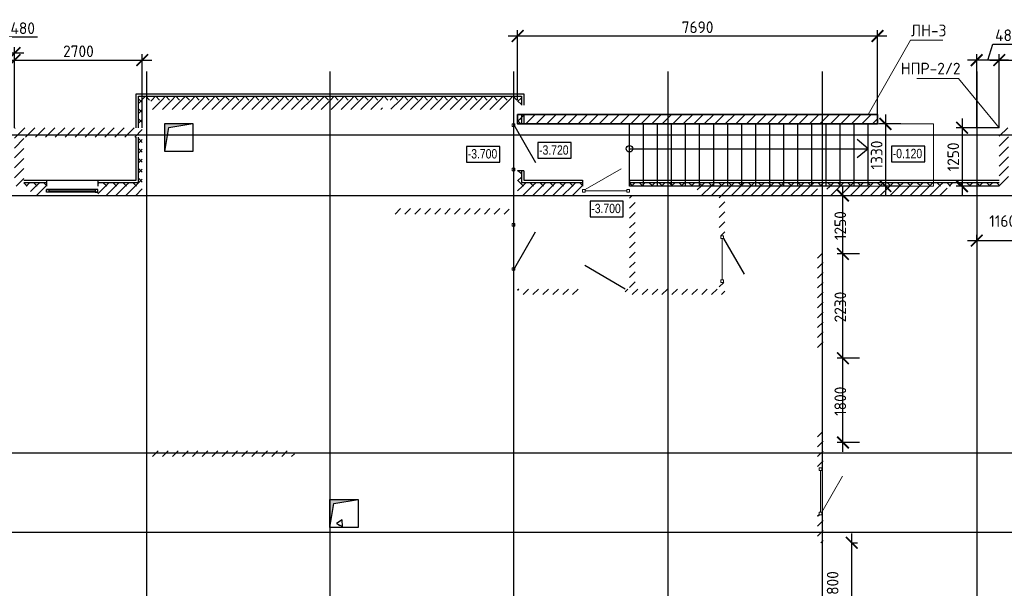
# Model space of a CAD drawing. Header units: millimetres. Extents: x 130535 to 3472113, y -231620 to 121434.
# Tile 10 of 133: x 254918 to 275958, y -35607 to -23450. Entities that reach past the tile are written whole.
import ezdxf

# ---------------------------------------------------------------- set-up
doc = ezdxf.new("R2010")
doc.units = ezdxf.units.MM
doc.linetypes.add('______5', pattern=[1.1, 0.8, -0.1, 0.1, -0.1])
doc.linetypes.add('DASHDOT_axis', pattern=[24, 20, -1.5, 1, -1.5])
doc.layers.get('DEFPOINTS').update_dxf_attribs({"color": 1, "lineweight": 0})
for name, color, linetype, lineweight in [('Standard', 7, 'Continuous', 25), ('Двери', 7, 'Continuous', 25), ('Колонны текст', 7, 'Continuous', 0), ('Общий01', 7, 'Continuous', 13), ('Оси', 40, '______5', 18), ('Размерная линия_ общее', 7, 'Continuous', 18), ('РАЗМЕРЫ', 1, 'Continuous', 9), ('Текст_ общее', 7, 'Continuous', 25), ('штриховка', 7, 'Continuous', 18)]:
    doc.layers.add(name, color=color, linetype=linetype, lineweight=lineweight)
doc.layers.add('Стена_ бетон не несущ.', color=7, linetype='Continuous', lineweight=35, true_color=0xb4b496)
doc.layers.add('Стена_ бетон несущ.', color=7, linetype='Continuous', lineweight=70, true_color=0xb4b496)
doc.styles.add('Century Gothic', font='GOTHIC.TTF')
doc.styles.add('GOST-2.304_Type-B', font='GOST_Common.ttf')
doc.dimstyles.new('СПДС', dxfattribs={"dimscale": 100, "dimtxt": 2.5, "dimasz": 2.5, "dimexe": 1.25, "dimexo": 0, "dimtad": 1, "dimdec": 0, "dimtxsty": 'GOST-2.304_Type-B', "dimblk": 'ARCHTICK', "dimcen": 2.5, "dimdle": 2, "dimadec": 0, "dimazin": 2, "dimtfac": 0.75, "dimtdec": 0, "dimtmove": 1, "dimatfit": 3, "dimfxl": 1, "dimtolj": 1, "dimarcsym": 1})
pattern_1 = [(45, (387224.73, -49905.39), (-106.06602, 106.06602), []), (135, (387224.73, -49905.39), (-106.06602, -106.06602), [])]
pattern_2 = [(45, (387224.73, -49905.4), (-212.13203, 212.13203), []), (45, (387118.66, -49799.32), (-212.13203, 212.13203), [])]

# ---------------------------------------------------------------- blocks, each defined once
blk = doc.blocks.new('_ArchTick')
at = {"color": 0, "linetype": 'ByBlock', "const_width": 0.15}
blk.add_lwpolyline([(-0.5, -0.5), (0.5, 0.5)], dxfattribs=at)
blk = doc.blocks.new('*D166')
at = {"layer": 'DEFPOINTS', "color": 0, "linetype": 'Continuous', "lineweight": 0, "transparency": 16777216}
for p in [(272698, -34634), (272698, -34634), (272698, -36434)]:
    blk.add_point(p, dxfattribs=at)
at = {"layer": 'Размерная линия_ общее', "color": 0, "linetype": 'Continuous', "lineweight": -2, "transparency": 16777216}
for p, q in [((272698, -36634), (272698, -34434)), ((272698, -34634), (272823, -34634)), ((272698, -36434), (272823, -36434))]:
    blk.add_line(p, q, dxfattribs=at)
at = {"layer": 'Размерная линия_ общее', "color": 0, "linetype": 'Continuous', "lineweight": -2, "transparency": 16777216, "xscale": 250, "yscale": 250, "zscale": 250}
for p, rotation in [((272698, -34634), 90), ((272698, -36434), 270)]:
    blk.add_blockref('_ArchTick', p, dxfattribs=dict(at, rotation=rotation))
at = {"layer": 'Размерная линия_ общее', "color": 0, "linetype": 'Continuous', "lineweight": 13, "transparency": 16777216, "insert": (272290, -35553), "char_height": 250, "width": 65.43, "attachment_point": 5, "rotation": 90, "style": 'GOST-2.304_Type-B'}
blk.add_mtext('\\A1;1800', dxfattribs=at)
blk = doc.blocks.new('*D167')
at = {"layer": 'DEFPOINTS', "color": 0, "linetype": 'Continuous', "lineweight": 0, "transparency": 16777216}
for p in [(272510, -30689), (272860, -30689), (272860, -32489)]:
    blk.add_point(p, dxfattribs=at)
at = {"layer": 'Размерная линия_ общее', "color": 0, "linetype": 'Continuous', "lineweight": -2, "transparency": 16777216}
for p, q in [((272510, -32689), (272510, -30489)), ((272860, -30689), (272385, -30689)), ((272860, -32489), (272385, -32489))]:
    blk.add_line(p, q, dxfattribs=at)
at = {"layer": 'Размерная линия_ общее', "color": 0, "linetype": 'Continuous', "lineweight": -2, "transparency": 16777216, "xscale": 250, "yscale": 250, "zscale": 250}
for p, rotation in [((272510, -30689), 90), ((272510, -32489), 270)]:
    blk.add_blockref('_ArchTick', p, dxfattribs=dict(at, rotation=rotation))
at = {"layer": 'Размерная линия_ общее', "color": 0, "linetype": 'Continuous', "lineweight": 13, "transparency": 16777216, "insert": (272453, -31608), "char_height": 250, "width": 65.43, "attachment_point": 5, "rotation": 90, "style": 'GOST-2.304_Type-B'}
blk.add_mtext('\\A1;1800', dxfattribs=at)
blk = doc.blocks.new('*D168')
at = {"layer": 'DEFPOINTS', "color": 0, "linetype": 'Continuous', "lineweight": 0, "transparency": 16777216}
for p in [(272510, -28459), (272860, -28459), (272860, -30689)]:
    blk.add_point(p, dxfattribs=at)
at = {"layer": 'Размерная линия_ общее', "color": 0, "linetype": 'Continuous', "lineweight": -2, "transparency": 16777216}
for p, q in [((272510, -30889), (272510, -28259)), ((272860, -28459), (272385, -28459)), ((272860, -30689), (272385, -30689))]:
    blk.add_line(p, q, dxfattribs=at)
at = {"layer": 'Размерная линия_ общее', "color": 0, "linetype": 'Continuous', "lineweight": -2, "transparency": 16777216, "xscale": 250, "yscale": 250, "zscale": 250}
for p, rotation in [((272510, -28459), 90), ((272510, -30689), 270)]:
    blk.add_blockref('_ArchTick', p, dxfattribs=dict(at, rotation=rotation))
at = {"layer": 'Размерная линия_ общее', "color": 0, "linetype": 'Continuous', "lineweight": 13, "transparency": 16777216, "insert": (272453, -29593), "char_height": 250, "width": 65.43, "attachment_point": 5, "rotation": 90, "style": 'GOST-2.304_Type-B'}
blk.add_mtext('\\A1;2230', dxfattribs=at)
blk = doc.blocks.new('*D169')
at = {"layer": 'DEFPOINTS', "color": 0, "linetype": 'Continuous', "lineweight": 0, "transparency": 16777216}
for p in [(272168, -27209), (272510, -27209), (272860, -28459)]:
    blk.add_point(p, dxfattribs=at)
at = {"layer": 'Размерная линия_ общее', "color": 0, "linetype": 'Continuous', "lineweight": -2, "transparency": 16777216}
for p, q in [((272510, -28659), (272510, -27009)), ((272168, -27209), (272635, -27209)), ((272860, -28459), (272385, -28459))]:
    blk.add_line(p, q, dxfattribs=at)
at = {"layer": 'Размерная линия_ общее', "color": 0, "linetype": 'Continuous', "lineweight": -2, "transparency": 16777216, "xscale": 250, "yscale": 250, "zscale": 250}
for p, rotation in [((272510, -27209), 90), ((272510, -28459), 270)]:
    blk.add_blockref('_ArchTick', p, dxfattribs=dict(at, rotation=rotation))
at = {"layer": 'Размерная линия_ общее', "color": 0, "linetype": 'Continuous', "lineweight": 13, "transparency": 16777216, "insert": (272453, -27853), "char_height": 250, "width": 65.43, "attachment_point": 5, "rotation": 90, "style": 'GOST-2.304_Type-B'}
blk.add_mtext('\\A1;1250', dxfattribs=at)
blk = doc.blocks.new('СЛОЖНЫЙ_ОБЪЕКТ_81')
at = {"layer": 'Общий01', "linetype": 'Continuous', "lineweight": 25, "true_color": 0x6d6d6d, "transparency": 33554687}
blk.add_hatch(color=251, dxfattribs=at).paths.add_polyline_path([(-125.677, 16.197), (-125.677, 15.597), (-125.591, 16.111), (-125.077, 16.197)])
at = {"layer": 'Общий01', "color": 7, "linetype": 'Continuous', "lineweight": 25, "transparency": 33554687}
for p, q in [((-125.677, 16.197), (-125.077, 16.197)), ((-125.677, 15.597), (-125.677, 16.197)), ((-125.677, 15.597), (-125.591, 16.111)), ((-125.591, 16.111), (-125.077, 16.197)), ((-125.077, 16.197), (-125.077, 15.597)), ((-125.077, 15.597), (-125.677, 15.597))]:
    blk.add_line(p, q, dxfattribs=at)
blk = doc.blocks.new('СЛОЖНЫЙ_ОБЪЕКТ_82')
at = {"layer": 'Общий01', "linetype": 'Continuous', "lineweight": 25, "true_color": 0x6d6d6d, "transparency": 33554687}
blk.add_hatch(color=251, dxfattribs=at).paths.add_polyline_path([(-129.207, 24.237), (-129.207, 23.637), (-129.121, 24.151), (-128.607, 24.237)])
at = {"layer": 'Общий01', "color": 7, "linetype": 'Continuous', "lineweight": 25, "transparency": 33554687}
for p, q in [((-129.207, 24.237), (-128.607, 24.237)), ((-129.207, 23.637), (-129.207, 24.237)), ((-129.121, 24.151), (-128.607, 24.237)), ((-128.607, 24.237), (-128.607, 23.637)), ((-129.207, 23.637), (-129.121, 24.151)), ((-128.607, 23.637), (-129.207, 23.637))]:
    blk.add_line(p, q, dxfattribs=at)
blk = doc.blocks.new('*D155')
at = {"layer": 'DEFPOINTS', "color": 0, "linetype": 'Continuous', "lineweight": 0, "transparency": 16777216}
for p in [(275368, -28174), (276528, -28174), (276528, -28174)]:
    blk.add_point(p, dxfattribs=at)
at = {"layer": 'Оси', "color": 0, "linetype": 'Continuous', "lineweight": -2, "transparency": 16777216}
for p, q in [((275168, -28174), (276728, -28174)), ((275368, -28174), (275368, -28049)), ((276528, -28174), (276528, -28049))]:
    blk.add_line(p, q, dxfattribs=at)
at = {"layer": 'Оси', "color": 0, "linetype": 'Continuous', "lineweight": -2, "transparency": 16777216, "xscale": 250, "yscale": 250, "zscale": 250, "rotation": 180}
blk.add_blockref('_ArchTick', (275368, -28174), dxfattribs=at)
at = {"layer": 'Оси', "color": 0, "linetype": 'Continuous', "lineweight": -2, "transparency": 16777216, "xscale": 250, "yscale": 250, "zscale": 250}
blk.add_blockref('_ArchTick', (276528, -28174), dxfattribs=at)
at = {"layer": 'Оси', "color": 0, "linetype": 'Continuous', "lineweight": 13, "transparency": 16777216, "insert": (275923, -27755), "char_height": 250, "width": 83.33, "attachment_point": 5, "style": 'GOST-2.304_Type-B'}
blk.add_mtext('\\A1;1160', dxfattribs=at)
blk = doc.blocks.new('*D176')
at = {"layer": 'DEFPOINTS', "color": 0, "linetype": 'Continuous', "lineweight": 0, "transparency": 16777216}
for p in [(273248, -23798), (265558, -25169), (273248, -25478)]:
    blk.add_point(p, dxfattribs=at)
at = {"layer": 'РАЗМЕРЫ', "color": 0, "linetype": 'Continuous', "lineweight": -2, "transparency": 16777216}
for p, q in [((265558, -25169), (265558, -23673)), ((273248, -25478), (273248, -23673)), ((265358, -23798), (273448, -23798))]:
    blk.add_line(p, q, dxfattribs=at)
at = {"layer": 'РАЗМЕРЫ', "color": 0, "linetype": 'Continuous', "lineweight": -2, "transparency": 16777216, "xscale": 250, "yscale": 250, "zscale": 250, "rotation": 180}
blk.add_blockref('_ArchTick', (265558, -23798), dxfattribs=at)
at = {"layer": 'РАЗМЕРЫ', "color": 0, "linetype": 'Continuous', "lineweight": -2, "transparency": 16777216, "xscale": 250, "yscale": 250, "zscale": 250}
blk.add_blockref('_ArchTick', (273248, -23798), dxfattribs=at)
at = {"layer": 'РАЗМЕРЫ', "color": 0, "linetype": 'Continuous', "lineweight": 0, "transparency": 16777216, "insert": (269403, -23611), "char_height": 250, "attachment_point": 5, "style": 'GOST-2.304_Type-B'}
blk.add_mtext('\\A1;7690', dxfattribs=at)
blk = doc.blocks.new('*D206')
at = {"layer": 'DEFPOINTS', "color": 0, "linetype": 'Continuous', "lineweight": 0, "transparency": 16777216}
for p in [(257538, -24314), (254808, -25759), (257538, -25759, -350)]:
    blk.add_point(p, dxfattribs=at)
at = {"layer": 'РАЗМЕРЫ', "color": 0, "linetype": 'Continuous', "lineweight": -2, "transparency": 16777216}
for p, q in [((254808, -25759), (254808, -24189)), ((257538, -25759), (257538, -24189)), ((254608, -24314), (257738, -24314))]:
    blk.add_line(p, q, dxfattribs=at)
at = {"layer": 'РАЗМЕРЫ', "color": 0, "linetype": 'Continuous', "lineweight": -2, "transparency": 16777216, "xscale": 250, "yscale": 250, "zscale": 250, "rotation": 180}
blk.add_blockref('_ArchTick', (254808, -24314), dxfattribs=at)
at = {"layer": 'РАЗМЕРЫ', "color": 0, "linetype": 'Continuous', "lineweight": -2, "transparency": 16777216, "xscale": 250, "yscale": 250, "zscale": 250}
blk.add_blockref('_ArchTick', (257538, -24314), dxfattribs=at)
at = {"layer": 'РАЗМЕРЫ', "color": 0, "linetype": 'Continuous', "lineweight": 0, "transparency": 16777216, "insert": (256173, -24126), "char_height": 250, "attachment_point": 5, "style": 'GOST-2.304_Type-B'}
blk.add_mtext('\\A1;2700', dxfattribs=at)
blk = doc.blocks.new('*D207')
at = {"layer": 'DEFPOINTS', "color": 0, "linetype": 'Continuous', "lineweight": 0, "transparency": 16777216}
for p in [(254328, -24163), (254328, -25608), (254808, -25759)]:
    blk.add_point(p, dxfattribs=at)
at = {"layer": 'РАЗМЕРЫ', "color": 0, "linetype": 'Continuous', "lineweight": -2, "transparency": 16777216}
for p, q in [((254568, -24163), (254671, -23820)), ((254671, -23820), (255296, -23820)), ((255008, -24163), (254128, -24163)), ((254328, -25608), (254328, -24038)), ((254808, -25759), (254808, -24038))]:
    blk.add_line(p, q, dxfattribs=at)
at = {"layer": 'РАЗМЕРЫ', "color": 0, "linetype": 'Continuous', "lineweight": -2, "transparency": 16777216, "xscale": 250, "yscale": 250, "zscale": 250, "rotation": 180}
blk.add_blockref('_ArchTick', (254328, -24163), dxfattribs=at)
at = {"layer": 'РАЗМЕРЫ', "color": 0, "linetype": 'Continuous', "lineweight": -2, "transparency": 16777216, "xscale": 250, "yscale": 250, "zscale": 250}
blk.add_blockref('_ArchTick', (254808, -24163), dxfattribs=at)
at = {"layer": 'РАЗМЕРЫ', "color": 0, "linetype": 'Continuous', "lineweight": 0, "transparency": 16777216, "insert": (254983, -23632), "char_height": 250, "attachment_point": 5, "style": 'GOST-2.304_Type-B'}
blk.add_mtext('\\A1;480', dxfattribs=at)
blk = doc.blocks.new('*D209')
at = {"layer": 'DEFPOINTS', "color": 0, "linetype": 'Continuous', "lineweight": 0, "transparency": 16777216}
for p in [(278578, -24314), (275848, -25759), (278578, -25759, -350)]:
    blk.add_point(p, dxfattribs=at)
at = {"layer": 'РАЗМЕРЫ', "color": 0, "linetype": 'Continuous', "lineweight": -2, "transparency": 16777216}
for p, q in [((275848, -25759), (275848, -24189)), ((278578, -25759), (278578, -24189)), ((275648, -24314), (278778, -24314))]:
    blk.add_line(p, q, dxfattribs=at)
at = {"layer": 'РАЗМЕРЫ', "color": 0, "linetype": 'Continuous', "lineweight": -2, "transparency": 16777216, "xscale": 250, "yscale": 250, "zscale": 250, "rotation": 180}
blk.add_blockref('_ArchTick', (275848, -24314), dxfattribs=at)
at = {"layer": 'РАЗМЕРЫ', "color": 0, "linetype": 'Continuous', "lineweight": -2, "transparency": 16777216, "xscale": 250, "yscale": 250, "zscale": 250}
blk.add_blockref('_ArchTick', (278578, -24314), dxfattribs=at)
at = {"layer": 'РАЗМЕРЫ', "color": 0, "linetype": 'Continuous', "lineweight": 0, "transparency": 16777216, "insert": (277213, -24126), "char_height": 250, "attachment_point": 5, "style": 'GOST-2.304_Type-B'}
blk.add_mtext('\\A1;2730', dxfattribs=at)
blk = doc.blocks.new('*D211')
at = {"layer": 'DEFPOINTS', "color": 0, "linetype": 'Continuous', "lineweight": 0, "transparency": 16777216}
for p in [(275368, -24314), (275368, -25759), (275848, -25759)]:
    blk.add_point(p, dxfattribs=at)
at = {"layer": 'РАЗМЕРЫ', "color": 0, "linetype": 'Continuous', "lineweight": -2, "transparency": 16777216}
for p, q in [((275608, -24314), (275711, -23970)), ((275711, -23970), (276336, -23970)), ((275368, -25759), (275368, -24189)), ((275848, -25759), (275848, -24189)), ((276048, -24314), (275168, -24314))]:
    blk.add_line(p, q, dxfattribs=at)
at = {"layer": 'РАЗМЕРЫ', "color": 0, "linetype": 'Continuous', "lineweight": -2, "transparency": 16777216, "xscale": 250, "yscale": 250, "zscale": 250, "rotation": 180}
blk.add_blockref('_ArchTick', (275368, -24314), dxfattribs=at)
at = {"layer": 'РАЗМЕРЫ', "color": 0, "linetype": 'Continuous', "lineweight": -2, "transparency": 16777216, "xscale": 250, "yscale": 250, "zscale": 250}
blk.add_blockref('_ArchTick', (275848, -24314), dxfattribs=at)
at = {"layer": 'РАЗМЕРЫ', "color": 0, "linetype": 'Continuous', "lineweight": 0, "transparency": 16777216, "insert": (276023, -23783), "char_height": 250, "attachment_point": 5, "style": 'GOST-2.304_Type-B'}
blk.add_mtext('\\A1;480', dxfattribs=at)
blk = doc.blocks.new('*D210')
at = {"layer": 'DEFPOINTS', "color": 0, "linetype": 'Continuous', "lineweight": 0, "transparency": 16777216}
for p in [(275848, -25759), (275054, -27009), (275848, -27009, -350)]:
    blk.add_point(p, dxfattribs=at)
at = {"layer": 'РАЗМЕРЫ', "color": 0, "linetype": 'Continuous', "lineweight": -2, "transparency": 16777216}
for p, q in [((275054, -25559), (275054, -27209)), ((275848, -25759), (274929, -25759)), ((275848, -27009), (274929, -27009))]:
    blk.add_line(p, q, dxfattribs=at)
at = {"layer": 'РАЗМЕРЫ', "color": 0, "linetype": 'Continuous', "lineweight": -2, "transparency": 16777216, "xscale": 250, "yscale": 250, "zscale": 250}
for p, rotation in [((275054, -25759), 90), ((275054, -27009), 270)]:
    blk.add_blockref('_ArchTick', p, dxfattribs=dict(at, rotation=rotation))
at = {"layer": 'РАЗМЕРЫ', "color": 0, "linetype": 'Continuous', "lineweight": 0, "transparency": 16777216, "insert": (274867, -26384), "char_height": 250, "attachment_point": 5, "rotation": 90, "style": 'GOST-2.304_Type-B'}
blk.add_mtext('\\A1;1250', dxfattribs=at)
blk = doc.blocks.new('*D537')
at = {"layer": 'DEFPOINTS', "color": 0, "linetype": 'Continuous', "lineweight": 0, "transparency": 16777216}
for p in [(273748, -25679), (273417, -27009), (273748, -27009, -350)]:
    blk.add_point(p, dxfattribs=at)
at = {"layer": 'РАЗМЕРЫ', "color": 0, "linetype": 'Continuous', "lineweight": -2, "transparency": 16777216}
for p, q in [((273417, -25479), (273417, -27209)), ((273748, -25679), (273292, -25679)), ((273748, -27009), (273292, -27009))]:
    blk.add_line(p, q, dxfattribs=at)
at = {"layer": 'РАЗМЕРЫ', "color": 0, "linetype": 'Continuous', "lineweight": -2, "transparency": 16777216, "xscale": 250, "yscale": 250, "zscale": 250}
for p, rotation in [((273417, -25679), 90), ((273417, -27009), 270)]:
    blk.add_blockref('_ArchTick', p, dxfattribs=dict(at, rotation=rotation))
at = {"layer": 'РАЗМЕРЫ', "color": 0, "linetype": 'Continuous', "lineweight": 0, "transparency": 16777216, "insert": (273230, -26344), "char_height": 250, "attachment_point": 5, "rotation": 90, "style": 'GOST-2.304_Type-B'}
blk.add_mtext('\\A1;1330', dxfattribs=at)

msp = doc.modelspace()

# ---------------------------------------------------------------- hatches: boundary and pattern name
at = {"layer": 'Общий01', "linetype": 'Continuous', "lineweight": 13, "transparency": 33554687}
h = msp.add_hatch(dxfattribs=at)
h.set_pattern_fill('__________6', scale=100, style=0, pattern_type=2)
h.set_pattern_definition(pattern_1)
h.paths.add_polyline_path([(265557.8, -25278.5), (265637.8, -25278.5), (265637.8, -25088.5), (257457.8, -25088.5), (257457.8, -25758.5), (257537.8, -25758.5), (257537.8, -25168.5), (265557.8, -25168.5)], flags=0)
h = msp.add_hatch(dxfattribs=at)
h.set_pattern_fill('__________6', scale=100, style=0, pattern_type=2)
h.set_pattern_definition(pattern_1)
h.paths.add_polyline_path([(265637.8, -25678.5), (265637.8, -25478.5), (265557.8, -25478.5), (265557.8, -25678.5)], flags=0)
h = msp.add_hatch(dxfattribs=at)
h.set_pattern_fill('__________6', scale=100, style=0, pattern_type=2)
h.set_pattern_definition(pattern_1)
h.paths.add_polyline_path([(257457.8, -26928.5), (256587.8, -26928.5), (256587.8, -27008.5), (257537.8, -27008.5), (257537.8, -25958.5), (257457.8, -25958.5)], flags=0)
h = msp.add_hatch(dxfattribs=at)
h.set_pattern_fill('__________6', scale=100, style=0, pattern_type=2)
h.set_pattern_definition(pattern_1)
h.paths.add_polyline_path([(266947.8, -27008.5), (266947.8, -26928.5), (265637.8, -26928.5), (265637.8, -26678.5), (265557.8, -26678.5), (265557.8, -27008.5)], flags=0)
h = msp.add_hatch(dxfattribs=at)
h.set_pattern_fill('__________6', scale=100, style=0, pattern_type=2)
h.set_pattern_definition(pattern_1)
h.paths.add_polyline_path([(255487.8, -27008.5), (255487.8, -26928.5), (255007.8, -26928.5), (255007.8, -27008.5)], flags=0)
h = msp.add_hatch(dxfattribs=at)
h.set_pattern_fill('__________6', scale=100, style=0, pattern_type=2)
h.set_pattern_definition(pattern_1)
h.paths.add_polyline_path([(267947.8, -27008.5), (275847.8, -27008.5), (275847.8, -26928.5), (267947.8, -26928.5)], flags=0)
at = {"layer": 'Стена_ бетон не несущ.', "linetype": 'Continuous', "lineweight": 35, "transparency": 33554687}
h = msp.add_hatch(dxfattribs=at)
h.set_pattern_fill('__________301', scale=100, style=0, pattern_type=2)
h.set_pattern_definition(pattern_2)
h.paths.add_polyline_path([(267947.8, -27208.5), (267947.8, -29208.5), (268067.8, -29208.5), (268067.8, -27208.5)], flags=0)
h = msp.add_hatch(dxfattribs=at)
h.set_pattern_fill('__________301', scale=100, style=0, pattern_type=2)
h.set_pattern_definition(pattern_2)
h.paths.add_polyline_path([(269867.8, -27208.5), (269867.8, -28068.5), (269987.8, -28068.5), (269987.8, -27208.5)], flags=0)
h = msp.add_hatch(dxfattribs=at)
h.set_pattern_fill('__________301', scale=100, style=0, pattern_type=2)
h.set_pattern_definition(pattern_2)
h.paths.add_polyline_path([(262847.8, -27608.5), (265377.8, -27608.5), (265377.8, -27488.5), (262847.8, -27488.5)], flags=0)
h = msp.add_hatch(dxfattribs=at)
h.set_pattern_fill('__________301', scale=100, style=0, pattern_type=2)
h.set_pattern_definition(pattern_2)
h.paths.add_polyline_path([(272087.8, -30463.5), (272087.8, -28458.5), (271967.8, -28458.5), (271967.8, -30463.5)], flags=0)
h = msp.add_hatch(dxfattribs=at)
h.set_pattern_fill('__________301', scale=100, style=0, pattern_type=2)
h.set_pattern_definition(pattern_2)
h.paths.add_polyline_path([(265557.8, -29208.5), (265557.8, -29328.5), (266857.8, -29328.5), (266857.8, -29208.5)], flags=0)
h = msp.add_hatch(dxfattribs=at)
h.set_pattern_fill('__________301', scale=100, style=0, pattern_type=2)
h.set_pattern_definition(pattern_2)
h.paths.add_polyline_path([(269867.8, -29208.5), (267857.8, -29208.5), (267857.8, -29328.5), (269867.8, -29328.5)], flags=0)
h = msp.add_hatch(dxfattribs=at)
h.set_pattern_fill('__________301', scale=100, style=0, pattern_type=2)
h.set_pattern_definition(pattern_2)
h.paths.add_polyline_path([(269987.8, -29328.5), (269987.8, -29068.5), (269867.8, -29068.5), (269867.8, -29328.5)], flags=0)
h = msp.add_hatch(dxfattribs=at)
h.set_pattern_fill('__________301', scale=100, style=0, pattern_type=2)
h.set_pattern_definition(pattern_2)
h.paths.add_polyline_path([(272087.8, -33033.5), (272087.8, -32263.5), (271967.8, -32263.5), (271967.8, -33033.5)], flags=0)
h = msp.add_hatch(dxfattribs=at)
h.set_pattern_fill('__________301', scale=100, style=0, pattern_type=2)
h.set_pattern_definition(pattern_2)
h.paths.add_polyline_path([(257717.8, -32788.5), (260787.8, -32788.5), (260787.8, -32668.5), (257717.8, -32668.5)], flags=0)
h = msp.add_hatch(dxfattribs=at)
h.set_pattern_fill('__________301', scale=100, style=0, pattern_type=2)
h.set_pattern_definition(pattern_2)
h.paths.add_polyline_path([(272087.8, -34033.5), (271967.8, -34033.5), (271967.8, -34633.5), (272087.8, -34633.5)], flags=0)
at = {"layer": 'Стена_ бетон несущ.', "linetype": 'Continuous', "lineweight": 35, "transparency": 33554687}
h = msp.add_hatch(dxfattribs=at)
h.set_pattern_fill('__________5', scale=100, style=0, pattern_type=2)
h.set_pattern_definition(pattern_2)
h.paths.add_polyline_path([(257717.8, -25368.5), (262667.8, -25368.5), (262667.8, -25168.5), (257717.8, -25168.5)], flags=0)
h = msp.add_hatch(dxfattribs=at)
h.set_pattern_fill('__________5', scale=100, style=0, pattern_type=2)
h.set_pattern_definition(pattern_2)
h.paths.add_polyline_path([(262847.8, -25368.5), (265377.8, -25368.5), (265377.8, -25168.5), (262847.8, -25168.5)], flags=0)
h = msp.add_hatch(dxfattribs=at)
h.set_pattern_fill('__________5', scale=100, style=0, pattern_type=2)
h.set_pattern_definition(pattern_2)
h.paths.add_polyline_path([(255007.8, -27008.5), (255007.8, -25758.5), (254807.8, -25758.5), (254807.8, -27008.5)], flags=0)
h = msp.add_hatch(dxfattribs=at)
h.set_pattern_fill('__________5', scale=100, style=0, pattern_type=2)
h.set_pattern_definition(pattern_2)
h.paths.add_polyline_path([(255007.8, -25958.5), (257537.8, -25958.5), (257537.8, -25758.5), (255007.8, -25758.5)], flags=0)
h = msp.add_hatch(dxfattribs=at)
h.set_pattern_fill('__________5', scale=100, style=0, pattern_type=2)
h.set_pattern_definition(pattern_2)
h.paths.add_polyline_path([(276047.8, -27008.5), (276047.8, -25758.5), (275847.8, -25758.5), (275847.8, -27008.5)], flags=0)
h = msp.add_hatch(dxfattribs=at)
h.set_pattern_fill('__________5', scale=100, style=0, pattern_type=2)
h.set_pattern_definition(pattern_2)
h.paths.add_polyline_path([(255487.8, -27208.5), (255487.8, -27008.5), (255147.8, -27008.5), (255147.8, -27208.5)], flags=0)
h = msp.add_hatch(dxfattribs=at)
h.set_pattern_fill('__________5', scale=100, style=0, pattern_type=2)
h.set_pattern_definition(pattern_2)
h.paths.add_polyline_path([(256587.8, -27208.5), (257537.8, -27208.5), (257537.8, -27008.5), (256587.8, -27008.5)], flags=0)
h = msp.add_hatch(dxfattribs=at)
h.set_pattern_fill('__________5', scale=100, style=0, pattern_type=2)
h.set_pattern_definition(pattern_2)
h.paths.add_polyline_path([(265557.8, -27208.5), (266947.8, -27208.5), (266947.8, -27008.5), (265557.8, -27008.5)], flags=0)
h = msp.add_hatch(dxfattribs=at)
h.set_pattern_fill('__________5', scale=100, style=0, pattern_type=2)
h.set_pattern_definition(pattern_2)
h.paths.add_polyline_path([(269397.8, -27208.5), (271967.8, -27208.5), (271967.8, -27008.5), (269397.8, -27008.5)], flags=0)
h = msp.add_hatch(dxfattribs=at)
h.set_pattern_fill('__________5', scale=100, style=0, pattern_type=2)
h.set_pattern_definition(pattern_2)
h.paths.add_polyline_path([(272167.8, -27208.5), (274737.8, -27208.5), (274737.8, -27008.5), (272167.8, -27008.5)], flags=0)
at = {"layer": 'штриховка', "linetype": 'Continuous', "lineweight": 0}
h = msp.add_hatch(dxfattribs=at)
h.set_pattern_fill('ANSI31', scale=50)
h.paths.add_polyline_path([(273247.8, -25678.5), (265557.8, -25678.5), (265557.8, -25478.5), (273247.8, -25478.4)])

# ---------------------------------------------------------------- linework, layer by layer
at = {"color": 7, "linetype": 'DASHDOT_axis'}
for p, q in [((257627.8, -24555.5), (257627.8, -45070.9)), ((261547.8, -24555.5), (261547.8, -45070.9)), ((265467.8, -24555.5), (265467.8, -45070.9)), ((268767.8, -24555.5), (268767.8, -45070.9)), ((272067.8, -24555.5), (272067.8, -45070.9)), ((275367.8, -24555.5), (275367.8, -45070.9)), ((217262.6, -25908.5), (295644.3, -25908.5)), ((217262.6, -27208.5), (295644.3, -27208.5)), ((217262.6, -32708.5), (295644.3, -32708.5)), ((217262.6, -34408.5), (295644.3, -34408.5))]:
    msp.add_line(p, q, dxfattribs=at)
at = {"layer": 'Standard', "color": 7, "linetype": 'Continuous', "lineweight": 13, "transparency": 33554687}
for p, q in [((265439.8, -25734.5), (265439.8, -25678.5)), ((265439.8, -25678.5), (265495.8, -25678.5)), ((265495.8, -25734.5), (265439.8, -25734.5)), ((265495.8, -25678.5), (265495.8, -25734.5)), ((265439.8, -26678.5), (265439.8, -26622.5)), ((265439.8, -26622.5), (265495.8, -26622.5)), ((265495.8, -26678.5), (265439.8, -26678.5)), ((265495.8, -26622.5), (265495.8, -26678.5)), ((266947.8, -27080.5), (267003.8, -27080.5)), ((266947.8, -27136.5), (266947.8, -27080.5)), ((267003.8, -27136.5), (266947.8, -27136.5)), ((267003.8, -27080.5), (267003.8, -27136.5)), ((267891.8, -27080.5), (267947.8, -27080.5)), ((267891.8, -27136.5), (267891.8, -27080.5)), ((267947.8, -27136.5), (267891.8, -27136.5)), ((267947.8, -27080.5), (267947.8, -27136.5)), ((265439.8, -27864.5), (265439.8, -27808.5)), ((265439.8, -27808.5), (265495.8, -27808.5)), ((265495.8, -27864.5), (265439.8, -27864.5)), ((265495.8, -27808.5), (265495.8, -27864.5)), ((269899.8, -28124.5), (269899.8, -28068.5)), ((269899.8, -28068.5), (269955.8, -28068.5)), ((269955.8, -28124.5), (269899.8, -28124.5)), ((269955.8, -28068.5), (269955.8, -28124.5)), ((265439.8, -28808.5), (265439.8, -28752.5)), ((265439.8, -28752.5), (265495.8, -28752.5)), ((265495.8, -28808.5), (265439.8, -28808.5)), ((265495.8, -28752.5), (265495.8, -28808.5)), ((269899.8, -29068.5), (269899.8, -29012.5)), ((269899.8, -29012.5), (269955.8, -29012.5)), ((269955.8, -29012.5), (269955.8, -29068.5)), ((269955.8, -29068.5), (269899.8, -29068.5)), ((271999.8, -33089.5), (271999.8, -33033.5)), ((271999.8, -33033.5), (272055.8, -33033.5)), ((272055.8, -33089.5), (271999.8, -33089.5)), ((272055.8, -33033.5), (272055.8, -33089.5)), ((271999.8, -34033.5), (271999.8, -33977.5)), ((271999.8, -33977.5), (272055.8, -33977.5)), ((272055.8, -34033.5), (271999.8, -34033.5)), ((272055.8, -33977.5), (272055.8, -34033.5))]:
    msp.add_line(p, q, dxfattribs=at)
at = {"layer": 'Standard', "color": 7, "linetype": 'Continuous', "lineweight": 25, "transparency": 33554687}
for p, q in [((255487.8, -27080.5), (255543.8, -27080.5)), ((255487.8, -27136.5), (255487.8, -27080.5)), ((256587.8, -27080.5), (255487.8, -27080.5)), ((255543.8, -27136.5), (255487.8, -27136.5)), ((256587.8, -27136.5), (255487.8, -27136.5)), ((255543.8, -27080.5), (255543.8, -27136.5)), ((256587.8, -27080.5), (256531.8, -27080.5)), ((256531.8, -27080.5), (256531.8, -27136.5)), ((256531.8, -27136.5), (256587.8, -27136.5)), ((256587.8, -27136.5), (256587.8, -27080.5))]:
    msp.add_line(p, q, dxfattribs=at)
at = {"layer": 'Standard', "color": 7, "linetype": 'Continuous', "lineweight": 13, "transparency": 33554687}
for points in [[(265467.8, -25734.5, -1656), (265467.8, -25734.5, -3699), (265467.8, -26622.5, -3699), (265467.8, -26622.5, -1656)], [(255543.8, -27108.5, -1794), (255543.8, -27108.5, -606), (256531.8, -27108.5, -606), (256531.8, -27108.5, -1794)], [(267003.8, -27108.5, -1656), (267003.8, -27108.5, -3699), (267891.8, -27108.5, -3699), (267891.8, -27108.5, -1656)], [(265467.8, -27864.5, -1656), (265467.8, -27864.5, -3699), (265467.8, -28752.5, -3699), (265467.8, -28752.5, -1656)], [(269927.8, -28124.5, -1656), (269927.8, -28124.5, -3699), (269927.8, -29012.5, -3699), (269927.8, -29012.5, -1656)], [(272027.8, -33089.5, -1656), (272027.8, -33089.5, -3699), (272027.8, -33977.5, -3699), (272027.8, -33977.5, -1656)]]:
    msp.add_3dface(points, dxfattribs=at)
at = {"layer": 'Колонны текст', "color": 7, "linetype": 'Continuous', "lineweight": 0}
for points in [[(273047.8, -25478.4), (273950.9, -23886.1), (274642.4, -23886.1)], [(275847.8, -25758.5), (274975.6, -24708.6), (274092.1, -24708.6)]]:
    msp.add_lwpolyline(points, dxfattribs=at)
at = {"layer": 'Общий01', "color": 7, "linetype": 'Continuous', "lineweight": 25, "transparency": 33554687}
for p, q in [((257407.8, -25038.5), (265687.8, -25038.5)), ((257407.8, -25758.5), (257407.8, -25038.5)), ((257457.8, -25088.5), (265637.8, -25088.5)), ((257457.8, -25758.5), (257457.8, -25088.5)), ((265637.8, -25088.5), (265637.8, -25278.5)), ((265687.8, -25038.5), (265687.8, -25278.5)), ((265637.8, -25478.5), (265637.8, -25678.5)), ((265687.8, -25478.5), (265687.8, -25678.5)), ((265687.8, -25678.5), (265557.8, -25678.5)), ((267947.8, -27008.5), (267947.8, -25678.5)), ((268247.8, -27008.5), (268247.8, -25678.5)), ((268547.8, -27008.5), (268547.8, -25678.5)), ((268847.8, -27008.5), (268847.8, -25678.5)), ((269147.8, -27008.5), (269147.8, -25678.5)), ((269447.8, -27008.5), (269447.8, -25678.5)), ((269747.8, -27008.5), (269747.8, -25678.5)), ((270047.8, -27008.5), (270047.8, -25678.5)), ((270347.8, -27008.5), (270347.8, -25678.5)), ((270647.8, -27008.5), (270647.8, -25678.5)), ((270947.8, -27008.5), (270947.8, -25678.5)), ((271247.8, -27008.5), (271247.8, -25678.5)), ((271547.8, -27008.5), (271547.8, -25678.5)), ((271847.8, -27008.5), (271847.8, -25678.5)), ((272147.8, -27008.5), (272147.8, -25678.5)), ((272447.8, -27008.5), (272447.8, -25678.5)), ((272747.8, -27008.5), (272747.8, -25678.5)), ((273047.8, -27008.5), (273047.8, -25678.5)), ((257407.8, -26878.5), (257407.8, -25958.5)), ((257457.8, -26928.5), (257457.8, -25958.5)), ((273047.8, -26208.5), (272814.2, -26012.5)), ((267947.8, -26208.5), (273047.8, -26208.5)), ((273047.8, -26208.5), (272814.2, -26404.6)), ((265687.8, -26678.5), (265557.8, -26678.5)), ((265637.8, -26678.5), (265637.8, -26928.5)), ((265687.8, -26678.5), (265687.8, -26878.5)), ((255007.8, -26878.5), (257407.8, -26878.5)), ((255007.8, -26928.5), (255487.8, -26928.5)), ((255487.8, -26878.5), (255487.8, -27008.5)), ((256587.8, -26878.5), (256587.8, -27008.5)), ((256587.8, -26928.5), (257457.8, -26928.5)), ((265637.8, -26928.5), (266947.8, -26928.5)), ((265687.8, -26878.5), (266947.8, -26878.5)), ((266947.8, -26878.5), (266947.8, -27008.5)), ((267947.8, -26878.5), (267947.8, -27008.5)), ((267947.8, -26878.5), (275847.8, -26878.5)), ((267947.8, -26928.5), (275847.8, -26928.5)), ((273047.8, -27008.5), (267947.8, -27008.5)), ((261807.7, -34144.8), (261690.8, -34218.9)), ((261690.8, -34218.9), (261812.9, -34283.2)), ((261751.9, -34251), (261737.9, -34277.6)), ((261807.7, -34144.8), (261807.7, -34144.8)), ((261807.7, -34144.8), (261807.7, -34144.8)), ((261807.7, -34144.8), (261807.7, -34144.8)), ((261812.9, -34283.2), (261807.7, -34144.8))]:
    msp.add_line(p, q, dxfattribs=at)
msp.add_circle((267947.8, -26208.5), 70, dxfattribs=at)
at = {"layer": 'РАЗМЕРЫ', "color": 7, "linetype": 'Continuous', "lineweight": 0}
msp.add_lwpolyline([(273047.8, -25678.5), (274447.8, -25678.5), (274447.8, -27008.5), (273047.8, -27008.5), (273047.8, -25678.5)], dxfattribs=at)
at = {"layer": 'Стена_ бетон не несущ.', "color": 7, "linetype": 'Continuous', "lineweight": 25, "transparency": 33554687}
msp.add_line((267857.8, -29208.5), (266991.8, -28708.5), dxfattribs=at)
at = {"layer": 'Стена_ бетон не несущ.', "color": 7, "linetype": 'Continuous', "lineweight": 13, "transparency": 33554687}
msp.add_line((272055.8, -33977.5), (272499.8, -33208.5), dxfattribs=at)
at = {"layer": 'Стена_ бетон несущ.', "color": 7, "linetype": 'Continuous', "lineweight": 25, "transparency": 33554687}
for p, q in [((265495.8, -25734.5), (265939.8, -26503.6)), ((265495.8, -28752.5), (265939.8, -27983.5)), ((269955.8, -28124.5), (270399.8, -28893.6))]:
    msp.add_line(p, q, dxfattribs=at)
at = {"layer": 'Стена_ бетон несущ.', "color": 7, "linetype": 'Continuous', "lineweight": 13, "transparency": 33554687}
msp.add_line((267003.8, -27080.5), (267772.8, -26636.5), dxfattribs=at)
at = {"layer": 'Стена_ бетон несущ.', "color": 7, "linetype": 'Continuous', "lineweight": 35, "transparency": 33554687}
msp.add_lwpolyline([(273247.8, -25678.5), (265557.8, -25678.5), (265557.8, -25478.5), (273247.8, -25478.4), (273247.8, -25678.5)], dxfattribs=at)
at = {"layer": 'Текст_ общее', "color": 7, "linetype": 'Continuous', "lineweight": 25, "transparency": 33554687}
for points in [[(265989.1, -26412.3), (266700.4, -26412.3), (266700.4, -26078.9), (265989.1, -26078.9), (265989.1, -26412.3)], [(264465.2, -26493.4), (265176.5, -26493.4), (265176.5, -26160.1), (264465.2, -26160.1), (264465.2, -26493.4)], [(273545.7, -26487.1), (274256.9, -26487.1), (274256.9, -26153.7), (273545.7, -26153.7), (273545.7, -26487.1)], [(267104.6, -27661.7), (267815.8, -27661.7), (267815.8, -27328.4), (267104.6, -27328.4), (267104.6, -27661.7)]]:
    msp.add_lwpolyline(points, dxfattribs=at)

# ---------------------------------------------------------------- block references
at = {"layer": 'Общий01', "color": 7, "linetype": 'Continuous', "lineweight": 25, "transparency": 33554687, "xscale": 1000, "yscale": 1000, "zscale": 1000}
for name in ['СЛОЖНЫЙ_ОБЪЕКТ_82', 'СЛОЖНЫЙ_ОБЪЕКТ_81']:
    msp.add_blockref(name, (387224.7, -49905.4), dxfattribs=at)

# ---------------------------------------------------------------- texts
at = {"layer": 'Двери', "color": 7, "linetype": 'Continuous', "lineweight": 13, "transparency": 33554687, "insert": (256232.8, -27485.6), "char_height": 250, "width": 796.667, "attachment_point": 5, "style": 'Century Gothic'}
msp.add_mtext('\\A1;{\\fCentury Gothic|i0|b1;\\H0.250000;\\W0.800000;\\c3254825728;ОП-1}\\P', dxfattribs=at)
at = {"layer": 'Колонны текст', "color": 7, "linetype": 'Continuous', "lineweight": 0, "char_height": 250, "attachment_point": 1, "style": 'GOST-2.304_Type-B'}
for s, insert in [('ЛН-3', (273962.4, -23556.1)), ('НПР-2/2', (273744.5, -24369.9))]:
    msp.add_mtext_dynamic_manual_height_columns(s, width=725.06, gutter_width=12.5, heights=[0], dxfattribs=dict(at, insert=insert))
at = {"layer": 'Текст_ общее', "color": 7, "linetype": 'Continuous', "lineweight": 25, "transparency": 33554687, "char_height": 200, "width": 739.069, "attachment_point": 7, "style": 'Century Gothic'}
for s, insert in [('\\W0.83;-3.700', (264493, -26420.1)), ('\\W0.83;-3.720', (266016.9, -26338.9)), ('{\\W0.83;-0.120}', (273573.5, -26413.7)), ('\\W0.83;-3.700', (267132.4, -27588.4))]:
    msp.add_mtext(s, dxfattribs=dict(at, insert=insert))

# ---------------------------------------------------------------- dimensions: what is measured, and where the dimension line sits
at = {"layer": 'Оси', "color": 7, "linetype": 'Continuous', "lineweight": 13, "transparency": 33554687}
dim = msp.add_linear_dim(base=(276527.8, -28173.7), p1=(275367.8, -28173.7), p2=(276527.8, -28173.7), dimstyle='СПДС', override={"dimtxt": 2.5, "dimgap": 0.625}, dxfattribs=at)
dim.commit()
dim.dimension.update_dxf_attribs({"geometry": '*D155', "text_midpoint": (275922.6, -27942.4), "dimtype": 160})
at = {"layer": 'Размерная линия_ общее', "color": 7, "linetype": 'Continuous', "lineweight": 13, "transparency": 33554687}
for base, p1, p2, picture, middle in [((272510.3, -27208.5), (272860.3, -28458.5), (272167.8, -27208.5), '*D169', (272640.1, -27853.3)), ((272510.3, -28458.5), (272860.3, -30688.5), (272860.3, -28458.5), '*D168', (272640.1, -29593.3)), ((272510.3, -30688.5), (272860.3, -32488.5), (272860.3, -30688.5), '*D167', (272640.1, -31608.3)), ((272698.1, -34633.5), (272698.1, -36433.5), (272698.1, -34633.5), '*D166', (272477.8, -35553.3))]:
    dim = msp.add_linear_dim(base=base, p1=p1, p2=p2, angle=90, dimstyle='СПДС', override={"dimtxt": 2.5, "dimgap": 0.625}, dxfattribs=at)
    dim.commit()
    dim.dimension.update_dxf_attribs({"geometry": picture, "text_midpoint": middle, "dimtype": 160})
at = {"layer": 'РАЗМЕРЫ', "color": 7, "linetype": 'Continuous', "lineweight": 0}
for base, p1, p2, picture, middle in [((254327.8, -24163.3), (254807.8, -25758.5), (254327.8, -25608), '*D207', (254733.4, -23632.1)), ((275367.8, -24313.9), (275847.8, -25758.5), (275367.8, -25758.5), '*D211', (275773.4, -23782.6)), ((278577.8, -24313.9), (275847.8, -25758.5), (278577.8, -25758.5, -350), '*D209', (277212.8, -24126.4))]:
    dim = msp.add_linear_dim(base=base, p1=p1, p2=p2, dimstyle='СПДС', dxfattribs=at)
    dim.commit()
    dim.dimension.update_dxf_attribs({"geometry": picture, "text_midpoint": middle})
dim = msp.add_linear_dim(base=(273247.8, -23798), p1=(265557.8, -25168.5), p2=(273247.8, -25478.4), dimstyle='СПДС', override={"dimtxt": 2.5, "dimgap": 0.625}, dxfattribs=at)
dim.commit()
dim.dimension.update_dxf_attribs({"geometry": '*D176', "text_midpoint": (269402.8, -23610.5)})
dim = msp.add_linear_dim(base=(257537.8, -24313.9), p1=(254807.8, -25758.5), p2=(257537.8, -25758.5, -350), text='2700', dimstyle='СПДС', dxfattribs=at)
dim.commit()
dim.dimension.update_dxf_attribs({"geometry": '*D206', "text_midpoint": (256172.8, -24126.4)})
for base, p1, p2, picture, middle in [((273417.3, -27008.5), (273747.8, -25678.5), (273747.8, -27008.5, -350), '*D537', (273229.8, -26343.5)), ((275054.1, -27008.5), (275847.8, -25758.5), (275847.8, -27008.5, -350), '*D210', (274866.6, -26383.5))]:
    dim = msp.add_linear_dim(base=base, p1=p1, p2=p2, angle=90, dimstyle='СПДС', dxfattribs=at)
    dim.commit()
    dim.dimension.update_dxf_attribs({"geometry": picture, "text_midpoint": middle})

doc.saveas('drawing.dxf')
